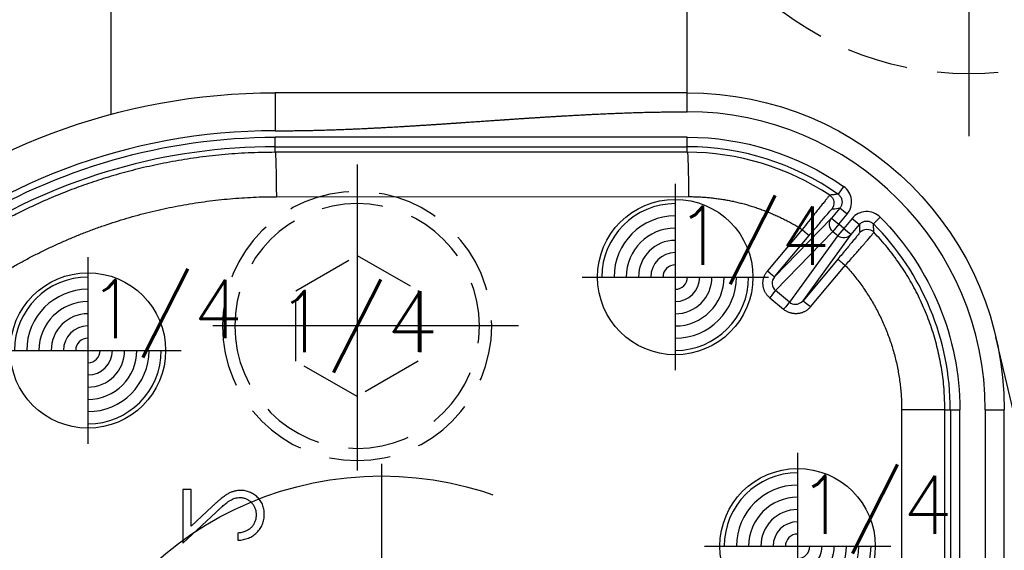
# Model space of a CAD drawing. Extents: x 2651 to 11825, y -3833 to 1075.
# Tile 223 of 256: x 4218 to 4258, y 130 to 152. Entities that reach past the tile are written whole.
import ezdxf
from ezdxf.enums import TextEntityAlignment as Align

# ---------------------------------------------------------------- set-up
doc = ezdxf.new("R2010")
doc.units = 0
doc.header["$LTSCALE"] = 10
for name, pattern in [('CENTER', [2, 1.25, -0.25, 0.25, -0.25]), ('CNSCEN', [17, 15, -1, 0, -1]), ('CNSHID', [4, 3, -1]), ('HIDDEN', [0.375, 0.25, -0.125])]:
    doc.linetypes.add(name, pattern=pattern)
doc.layers.get('0').update_dxf_attribs({"linetype": 'CONTINUOUS'})
doc.layers.get('Defpoints').update_dxf_attribs({"linetype": 'CONTINUOUS'})
for name, color, linetype in [('1', 7, 'CONTINUOUS'), ('9', 3, 'CONTINUOUS'), ('CEN', 1, 'CENTER'), ('COOL', 150, 'HIDDEN'), ('DIM', 3, 'CONTINUOUS'), ('HIDDEN', 6, 'HIDDEN'), ('PIN', 3, 'CONTINUOUS'), ('TEXT', 4, 'CONTINUOUS'), ('WL1-HL', 4, 'CNSHID'), ('WOR1-CL', 1, 'CNSCEN'), ('WOR1-DL', 7, 'CONTINUOUS')]:
    doc.layers.add(name, color=color, linetype=linetype)
doc.styles.add('china', font='txt')
doc.styles.get("Standard").update_dxf_attribs({"font": 'romans.shx'})
doc.dimstyles.new('MM& INCH5', dxfattribs={"dimtxt": 5, "dimasz": 2.5, "dimexe": 1, "dimexo": 0.5, "dimtad": 0, "dimrnd": 1.38778e-17, "dimzin": 9, "dimdsep": 46, "dimtxsty": 'Standard', "dimblk": 'CLOSED', "dimcen": 0, "dimclrd": 3, "dimclre": 3, "dimclrt": 3, "dimazin": 2, "dimtfac": 0.75, "dimtofl": 0, "dimtmove": 0, "dimatfit": 3, "dimfxl": 0, "dimtolj": 1, "dimarcsym": 0})

# ---------------------------------------------------------------- blocks, each defined once
blk = doc.blocks.new('DSD')
at = {"layer": '1', "color": 7, "linetype": 'Continuous'}
for p, q in [((451.7, 500.646), (459.524, 467.445)), ((459.179, 497.134), (459.179, 470.416)), ((490.498, 475.457), (490.498, 475.747)), ((492.74, 475.872), (491.4, 474.616)), ((492.74, 473.672), (492.74, 475.872)), ((491.543, 474.368), (492.408, 475.179)), ((492.408, 475.179), (492.408, 473.672)), ((492.408, 473.672), (492.74, 473.672))]:
    blk.add_line(p, q, dxfattribs=at)
at = {"layer": '1', "color": 110, "linetype": 'Continuous'}
blk.add_line((459.956, 470.416), (459.956, 497.134), dxfattribs=at)
at = {"layer": '1', "color": 252, "linetype": 'Continuous'}
for p, q in [((459.956, 470.416), (459.956, 497.134)), ((460.995, 482.542), (460.995, 470.416)), ((461.384, 470.416), (461.384, 482.542)), ((461.608, 482.319), (461.608, 470.416)), ((463.374, 470.416), (463.374, 482.306)), ((459.956, 470.416), (459.179, 470.416)), ((461.384, 470.416), (460.995, 470.416)), ((461.608, 470.416), (461.384, 470.416)), ((461.608, 470.416), (463.374, 470.416)), ((467.404, 465.96), (465.442, 463.254)), ((467.096, 466.21), (465.676, 464.517)), ((465.984, 464.267), (467.404, 465.96)), ((465.987, 463.3), (467.958, 466.018)), ((467.958, 466.018), (468.527, 465.543)), ((468.765, 465.838), (468.196, 466.313)), ((468.527, 465.543), (466.191, 463.129)), ((466.241, 462.583), (468.569, 464.99)), ((468.569, 464.99), (467.15, 463.299)), ((467.438, 463.049), (468.857, 464.74)), ((465.442, 463.254), (465.1, 462.846)), ((465.739, 463.004), (465.442, 463.254)), ((465.739, 463.004), (465.987, 463.3)), ((465.943, 462.833), (466.191, 463.129)), ((466.191, 463.129), (465.987, 463.3)), ((464.527, 462.821), (464.252, 462.547)), ((465.397, 462.596), (465.1, 462.846)), ((465.397, 462.596), (465.739, 463.004)), ((465.943, 462.833), (465.601, 462.426)), ((465.739, 463.004), (465.943, 462.833)), ((466.241, 462.583), (465.943, 462.833)), ((465.601, 462.426), (465.899, 462.176)), ((465.899, 462.176), (466.241, 462.583)), ((465.751, 461.289), (465.974, 461.607)), ((488.925, 461.711), (472.085, 461.707)), ((472.133, 459.893), (488.973, 459.897)), ((472.133, 459.893), (472.133, 459.668)), ((488.973, 459.897), (488.973, 459.668)), ((488.973, 459.668), (472.133, 459.668)), ((472.133, 459.668), (472.133, 459.279)), ((488.973, 459.668), (488.973, 459.279)), ((472.133, 459.279), (488.973, 459.279)), ((488.973, 457.462), (488.973, 459.017)), ((472.133, 458.24), (472.133, 457.462))]:
    blk.add_line(p, q, dxfattribs=at)
at = {"layer": '1', "color": 110, "linetype": 'Continuous'}
for centre, radius, start, end in [((488.973, 483.37), 24.354, 270, 351.2121), ((472.133, 470.416), 12.177, 180, 270)]:
    blk.add_arc(centre, radius, start, end, dxfattribs=at)
at = {"layer": '1', "color": 252, "linetype": 'Continuous'}
for centre, radius, start, end in [((488.973, 483.37), 24.354, 270, 351.2121), ((472.133, 470.416), 12.177, 180, 270), ((472.133, 470.416), 10.748, 180, 224.96), ((488.973, 483.37), 23.702, 270, 301.8934), ((472.133, 470.416), 10.748, 235.04, 270)]:
    blk.add_arc(centre, radius, start, end, dxfattribs=at)
at = {"layer": '1', "color": 7, "linetype": 'Continuous', "extrusion": (0, 0, -1)}
for centre, radius, start, end in [((-488.973, 483.37), 25.908, 188.7879, 270), ((-472.133, 470.416), 12.954, 270, 0)]:
    blk.add_arc(centre, radius, start, end, dxfattribs=at)
at = {"layer": '1', "color": 252, "linetype": 'Continuous', "extrusion": (0, 0, -1)}
for centre, radius, start, end in [((-472.133, 470.416), 11.137, 315.04, 0), ((-488.973, 483.37), 24.091, 238.1066, 270), ((-472.133, 470.416), 11.137, 270, 304.96)]:
    blk.add_arc(centre, radius, start, end, dxfattribs=at)
for centre, major_axis, ratio, start_param, end_param in [((467.106, 466.21), (-0.298, 0.25), 0.016827, 3.150321, 4.732446), ((468.206, 466.313), (0.249, 0.298), 0.020097, 3.263954, 4.695612), ((468.775, 465.838), (0.249, 0.298), 0.020097, 3.263954, 4.695612), ((468.867, 464.74), (0.298, -0.25), 0.016833, 1.590848, 3.132865), ((465.686, 464.517), (-0.298, 0.25), 0.016827, 3.150321, 4.732446), ((464.789, 463.43), (-0.388, -0.012), 0.999914, 3.870966, 5.553812), ((465.739, 463.004), (0.315, -0.228), 0.992489, 3.212987, 4.782718), ((465.943, 462.833), (0.279, -0.27), 0.992489, 4.64206, 6.211791), ((467.448, 463.049), (-0.298, 0.25), 0.016833, 4.732441, 6.274457), ((466.528, 461.972), (-0.056, 0.385), 0.999914, 3.870947, 5.55383), ((472.133, 461.707), (0, -1.814), 0.026177, 0.00873, 1.570802), ((488.973, 461.711), (0, -1.814), 0.026177, 0.00873, 1.570802)]:
    blk.add_ellipse(centre, major_axis=major_axis, ratio=ratio, start_param=start_param, end_param=end_param, dxfattribs=at)
at = {"layer": '1', "color": 7, "linetype": 'Continuous'}
for points, knots in [([(490.498, 475.747), (490.459, 475.746), (490.384, 475.742), (490.273, 475.724), (490.168, 475.7), (490.068, 475.664), (489.973, 475.621), (489.883, 475.568), (489.799, 475.506), (489.721, 475.435), (489.65, 475.359), (489.588, 475.276), (489.536, 475.189), (489.492, 475.099), (489.46, 475.003), (489.435, 474.903), (489.421, 474.799), (489.419, 474.728), (489.418, 474.691)], [0, 0, 0, 0, 0.068791, 0.135103, 0.198979, 0.261904, 0.323495, 0.385195, 0.446969, 0.509765, 0.572251, 0.633405, 0.693251, 0.752583, 0.812579, 0.873275, 0.93555, 1, 1, 1, 1]), ([(489.751, 474.706), (489.751, 474.732), (489.753, 474.781), (489.762, 474.854), (489.777, 474.924), (489.799, 474.99), (489.826, 475.054), (489.86, 475.114), (489.9, 475.17), (489.946, 475.223), (489.998, 475.272), (490.055, 475.315), (490.116, 475.353), (490.183, 475.386), (490.255, 475.412), (490.331, 475.433), (490.413, 475.449), (490.469, 475.454), (490.498, 475.457)], [0, 0, 0, 0, 0.064439, 0.126547, 0.186887, 0.245878, 0.304041, 0.362191, 0.420976, 0.48066, 0.5406, 0.600689, 0.661936, 0.724443, 0.789038, 0.856314, 0.926352, 1, 1, 1, 1]), ([(489.418, 474.691), (489.419, 474.656), (489.421, 474.586), (489.435, 474.484), (489.457, 474.387), (489.488, 474.295), (489.529, 474.209), (489.579, 474.128), (489.636, 474.052), (489.704, 473.983), (489.777, 473.919), (489.854, 473.865), (489.934, 473.818), (490.017, 473.779), (490.103, 473.75), (490.193, 473.728), (490.286, 473.716), (490.349, 473.714), (490.381, 473.713)], [0, 0, 0, 0, 0.069475, 0.136517, 0.200789, 0.26383, 0.325735, 0.387291, 0.449509, 0.512968, 0.576275, 0.63758, 0.697903, 0.757172, 0.816599, 0.876653, 0.93729, 1, 1, 1, 1]), ([(490.407, 474.004), (490.385, 474.004), (490.341, 474.005), (490.278, 474.016), (490.216, 474.031), (490.156, 474.053), (490.1, 474.083), (490.045, 474.118), (489.993, 474.159), (489.944, 474.207), (489.899, 474.259), (489.859, 474.314), (489.825, 474.372), (489.798, 474.434), (489.777, 474.498), (489.762, 474.565), (489.752, 474.634), (489.751, 474.682), (489.751, 474.706)], [0, 0, 0, 0, 0.061965, 0.122122, 0.180988, 0.239933, 0.299906, 0.359989, 0.421776, 0.486576, 0.551535, 0.615018, 0.677259, 0.73973, 0.80305, 0.866495, 0.931973, 1, 1, 1, 1]), ([(490.381, 473.713), (490.426, 473.715), (490.516, 473.718), (490.647, 473.744), (490.774, 473.786), (490.877, 473.836), (490.959, 473.886), (491.027, 473.932), (491.101, 473.985), (491.179, 474.046), (491.263, 474.115), (491.352, 474.192), (491.446, 474.277), (491.51, 474.337), (491.543, 474.368)], [0, 0, 0, 0, 0.098702, 0.195672, 0.292422, 0.391343, 0.444462, 0.504229, 0.570352, 0.642546, 0.722288, 0.807921, 0.90047, 1, 1, 1, 1]), ([(491.4, 474.616), (491.368, 474.586), (491.306, 474.527), (491.217, 474.444), (491.134, 474.369), (491.057, 474.302), (490.987, 474.245), (490.923, 474.194), (490.865, 474.154), (490.798, 474.11), (490.716, 474.067), (490.615, 474.03), (490.512, 474.008), (490.442, 474.005), (490.407, 474.004)], [0, 0, 0, 0, 0.110803, 0.212829, 0.306101, 0.390647, 0.466924, 0.534481, 0.593587, 0.644557, 0.7362, 0.825024, 0.911986, 1, 1, 1, 1])]:
    blk.add_open_spline(points, degree=3, knots=knots, dxfattribs=at)
at = {"layer": '1', "color": 252, "linetype": 'Continuous'}
for points, knots in [([(461.608, 470.416), (461.613, 470.162), (461.624, 469.65), (461.711, 468.882), (461.852, 468.115), (462.053, 467.352), (462.314, 466.599), (462.634, 465.86), (463.013, 465.141), (463.453, 464.447), (463.947, 463.78), (464.32, 463.368), (464.508, 463.162)], [0, 0, 0, 0, 0.095412, 0.191843, 0.289293, 0.387763, 0.487253, 0.587763, 0.689292, 0.791841, 0.895411, 1, 1, 1, 1]), ([(468.569, 464.99), (468.637, 465.07), (468.671, 465.176), (468.655, 465.38), (468.605, 465.478), (468.527, 465.543)], [0, 0, 0, 0, 0.5, 0.5, 1, 1, 1, 1]), ([(465.676, 464.517), (465.615, 464.449), (465.496, 464.314), (465.327, 464.123), (465.175, 463.95), (465.045, 463.8), (464.937, 463.674), (464.765, 463.473), (464.558, 463.234), (464.525, 463.186), (464.508, 463.162)], [0, 0, 0, 0, 0.098273, 0.192699, 0.281493, 0.363195, 0.43672, 0.501355, 0.746562, 1, 1, 1, 1]), ([(465.087, 463.179), (465.087, 463.184), (465.11, 463.212), (465.178, 463.296), (465.205, 463.33), (465.27, 463.409), (465.308, 463.455), (465.431, 463.605), (465.531, 463.726), (465.747, 463.984), (465.864, 464.125), (465.984, 464.267)], [0, 0, 0, 0, 0.25, 0.25, 0.375, 0.375, 0.5, 0.5, 0.75, 0.75, 1, 1, 1, 1]), ([(464.508, 463.163), (464.508, 463.158), (464.508, 463.154), (464.509, 463.138), (464.51, 463.124), (464.513, 463.055), (464.516, 463), (464.521, 462.928), (464.522, 462.912), (464.524, 462.87), (464.525, 462.846), (464.527, 462.821)], [0, 0, 0, 0, 0.03027, 0.03027, 0.151349, 0.151349, 0.635664, 0.635664, 0.782653, 0.782653, 1, 1, 1, 1]), ([(465.1, 462.846), (465.096, 462.935), (465.092, 463.025), (465.089, 463.137), (465.088, 463.158), (465.087, 463.18)], [0, 0, 0, 0, 0.806966, 0.806966, 1, 1, 1, 1]), ([(467.15, 463.299), (467.03, 463.156), (466.913, 463.017), (466.748, 462.822), (466.696, 462.76), (466.597, 462.643), (466.549, 462.588), (466.422, 462.439), (466.353, 462.359), (466.259, 462.251), (466.234, 462.222), (466.229, 462.221)], [0, 0, 0, 0, 0.25, 0.25, 0.375, 0.375, 0.5, 0.5, 0.75, 0.75, 1, 1, 1, 1]), ([(488.973, 459.897), (489.342, 459.902), (490.07, 459.912), (491.14, 459.991), (492.172, 460.109), (493.162, 460.268), (494.111, 460.461), (495.016, 460.684), (495.879, 460.932), (496.698, 461.201), (497.474, 461.488), (498.207, 461.787), (498.897, 462.097), (499.546, 462.412), (500.154, 462.731), (500.722, 463.048), (501.084, 463.267), (501.259, 463.373)], [0, 0, 0, 0, 0.085719, 0.168715, 0.24899, 0.326543, 0.401375, 0.473484, 0.542872, 0.609539, 0.673484, 0.734707, 0.793208, 0.848989, 0.902047, 0.952384, 1, 1, 1, 1]), ([(465.1, 462.846), (465.071, 462.818), (465.01, 462.758), (464.886, 462.709), (464.751, 462.703), (464.623, 462.741), (464.558, 462.795), (464.527, 462.821)], [0, 0, 0, 0, 0.188754, 0.394177, 0.605822, 0.811245, 1, 1, 1, 1]), ([(466.313, 461.648), (466.316, 461.651), (466.323, 461.658), (466.365, 461.709), (466.433, 461.792), (466.527, 461.909), (466.683, 462.103), (466.973, 462.462), (467.264, 462.83), (467.438, 463.049)], [0, 0, 0, 0, 0.094956, 0.193629, 0.295034, 0.397999, 0.501243, 0.703195, 1, 1, 1, 1]), ([(464.252, 462.547), (464.329, 462.47), (464.42, 462.411), (464.62, 462.333), (464.729, 462.315), (464.942, 462.324), (465.049, 462.351), (465.241, 462.446), (465.328, 462.513), (465.397, 462.596)], [0, 0, 0, 0, 0.25, 0.25, 0.5, 0.5, 0.75, 0.75, 1, 1, 1, 1]), ([(465.601, 462.426), (465.531, 462.342), (465.48, 462.246), (465.42, 462.04), (465.412, 461.93), (465.44, 461.718), (465.476, 461.614), (465.587, 461.431), (465.662, 461.351), (465.751, 461.289)], [0, 0, 0, 0, 0.25, 0.25, 0.5, 0.5, 0.75, 0.75, 1, 1, 1, 1]), ([(465.974, 461.607), (465.943, 461.634), (465.878, 461.689), (465.818, 461.808), (465.801, 461.942), (465.827, 462.073), (465.875, 462.142), (465.899, 462.176)], [0, 0, 0, 0, 0.188755, 0.394179, 0.605823, 0.811246, 1, 1, 1, 1]), ([(466.23, 462.222), (466.142, 462.209), (466.055, 462.197), (465.945, 462.182), (465.922, 462.179), (465.899, 462.176)], [0, 0, 0, 0, 0.788285, 0.788285, 1, 1, 1, 1]), ([(465.972, 461.607), (465.977, 461.608), (465.982, 461.608), (465.997, 461.61), (466.011, 461.612), (466.079, 461.62), (466.134, 461.626), (466.23, 461.638), (466.271, 461.643), (466.313, 461.648)], [0, 0, 0, 0, 0.030224, 0.030224, 0.151118, 0.151118, 0.634697, 0.634697, 1, 1, 1, 1])]:
    blk.add_open_spline(points, degree=3, knots=knots, dxfattribs=at)
at = {"layer": '1', "color": 7, "linetype": 'Continuous'}
for points, weights in [([(465.676, 464.517), (464.178, 466.144), (463.374, 468.205), (463.374, 470.416)], [1, 0.954385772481, 0.954385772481, 1]), ([(499.831, 464.659), (496.501, 462.718), (492.78, 461.712), (488.925, 461.711)], [1, 0.976931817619, 0.976931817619, 1]), ([(472.085, 461.707), (470.429, 461.707), (468.838, 462.166), (467.438, 463.049)], [1, 0.973777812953, 0.973777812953, 1])]:
    blk.add_rational_spline(points, weights, degree=3, dxfattribs=at)
at = {"layer": '1', "color": 252, "linetype": 'Continuous'}
for points in [[(467.096, 466.21), (467.391, 466.562), (467.846, 466.605), (468.196, 466.313)], [(468.765, 465.838), (469.114, 465.547), (469.152, 465.092), (468.857, 464.74)]]:
    blk.add_rational_spline(points, [1, 0.80498879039, 0.80498879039, 1], degree=3, dxfattribs=at)
for points in [[(467.708, 466.106), (467.593, 466.105), (467.479, 466.05), (467.404, 465.96)], [(467.958, 466.018), (467.889, 466.075), (467.799, 466.107), (467.708, 466.106)], [(466.313, 461.648), (468.026, 460.512), (470.077, 459.893), (472.133, 459.893)], [(488.973, 459.017), (483.359, 459.017), (477.746, 458.24), (472.133, 458.24)]]:
    blk.add_open_spline(points, degree=3, dxfattribs=at)
at = {"layer": '1', "color": 110, "linetype": 'Continuous'}
blk.add_open_spline([(488.973, 459.017), (487.97, 459.017), (486.868, 458.984), (485.886, 458.954), (484.763, 458.895), (483.828, 458.847), (482.658, 458.771), (482.19, 458.741), (481.605, 458.701), (481.255, 458.677), (480.553, 458.628), (479.851, 458.58), (479.5, 458.556), (478.916, 458.516), (478.448, 458.486), (477.279, 458.41), (476.343, 458.361), (475.22, 458.303), (474.238, 458.273), (473.136, 458.24), (472.133, 458.24)], degree=2, knots=[0, 0, 0, 0.125, 0.125, 0.25, 0.25, 0.375, 0.375, 0.4375, 0.4375, 0.5, 0.5, 0.5625, 0.5625, 0.625, 0.625, 0.75, 0.75, 0.875, 0.875, 1, 1, 1], dxfattribs=at)
at = {"layer": '1', "color": 7, "linetype": 'Continuous'}
blk.add_open_spline([(472.133, 457.462), (477.746, 457.462), (483.359, 457.462), (488.973, 457.462)], degree=3, dxfattribs=at)
blk = doc.blocks.new('A$C3FB17615')
at = {"layer": 'CEN'}
for p, q in [((0, 15.24), (0, -15.24)), ((-15.24, 0), (15.24, 0))]:
    blk.add_line(p, q, dxfattribs=at)
at = {"layer": 'HIDDEN', "color": 110}
blk.add_circle((0, 0), 12.7, dxfattribs=at)
at = {"layer": 'TEXT'}
blk.add_text('ST', height=3, dxfattribs=at).set_placement((1.796, 3.362))
blk = doc.blocks.new('*D183')
at = {"layer": 'Defpoints', "color": 0}
for p in [(4171.684, 387.642), (4446.684, 119.642), (4473.321, 119.642)]:
    blk.add_point(p, dxfattribs=at)
at = {"layer": 'DIM', "color": 3, "lineweight": -2}
blk.add_line((4447.184, 119.642), (4473.321, 119.642), dxfattribs=at)
at = {"layer": 'DIM', "color": 3, "insert": (4499.065, 119.642), "char_height": 5, "attachment_point": 5}
blk.add_mtext('\\A1;268 [10.551]', dxfattribs=at)
blk = doc.blocks.new('_Closed')
at = {"color": 0, "linetype": 'ByBlock', "lineweight": -2}
for p, q in [((-1, 0.167), (0, 0)), ((-1, 0.167), (-1, -0.167)), ((0, 0), (-1, -0.167)), ((0, 0), (-1, 0))]:
    blk.add_line(p, q, dxfattribs=at)
blk = doc.blocks.new('*D184')
at = {"layer": 'Defpoints', "color": 0}
for p in [(4171.684, 387.642), (4446.684, 12.642), (4473.321, 12.642)]:
    blk.add_point(p, dxfattribs=at)
at = {"layer": 'DIM', "color": 3, "lineweight": -2}
blk.add_line((4447.184, 12.642), (4473.321, 12.642), dxfattribs=at)
at = {"layer": 'DIM', "color": 3, "insert": (4499.065, 12.642), "char_height": 5, "attachment_point": 5}
blk.add_mtext('\\A1;375 [14.764]', dxfattribs=at)
blk = doc.blocks.new('*D185')
at = {"layer": 'Defpoints', "color": 0}
for p in [(4171.684, 387.642), (4446.684, 55.642), (4473.321, 55.642)]:
    blk.add_point(p, dxfattribs=at)
at = {"layer": 'DIM', "color": 3, "lineweight": -2}
blk.add_line((4447.184, 55.642), (4473.321, 55.642), dxfattribs=at)
at = {"layer": 'DIM', "color": 3, "insert": (4499.065, 55.642), "char_height": 5, "attachment_point": 5}
blk.add_mtext('\\A1;332 [13.071]', dxfattribs=at)
blk = doc.blocks.new('*D186')
at = {"layer": 'Defpoints', "color": 0}
for p in [(4171.684, 387.642), (4381.212, -22.358), (4473.321, -22.358)]:
    blk.add_point(p, dxfattribs=at)
at = {"layer": 'DIM', "color": 3, "lineweight": -2}
blk.add_line((4381.712, -22.358), (4473.321, -22.358), dxfattribs=at)
at = {"layer": 'DIM', "color": 3, "insert": (4499.065, -22.358), "char_height": 5, "attachment_point": 5}
blk.add_mtext('\\A1;410 [16.142]', dxfattribs=at)
blk = doc.blocks.new('*D187')
at = {"layer": 'Defpoints', "color": 0}
for p in [(4171.684, 387.642), (4274.104, -57.358), (4473.321, -57.358)]:
    blk.add_point(p, dxfattribs=at)
at = {"layer": 'DIM', "color": 3, "lineweight": -2}
blk.add_line((4274.604, -57.358), (4473.321, -57.358), dxfattribs=at)
at = {"layer": 'DIM', "color": 3, "insert": (4496.684, -57.358), "char_height": 5, "attachment_point": 5}
blk.add_mtext('\\A1;445 [17.52]', dxfattribs=at)
blk = doc.blocks.new('*D188')
at = {"layer": 'Defpoints', "color": 0}
for p in [(4171.684, 387.642), (4271.924, -104.358), (4473.321, -104.358)]:
    blk.add_point(p, dxfattribs=at)
at = {"layer": 'DIM', "color": 3, "lineweight": -2}
blk.add_line((4272.424, -104.358), (4473.321, -104.358), dxfattribs=at)
at = {"layer": 'DIM', "color": 3, "insert": (4496.684, -104.358), "char_height": 5, "attachment_point": 5}
blk.add_mtext('\\A1;492 [19.37]', dxfattribs=at)
blk = doc.blocks.new('*D189')
at = {"layer": 'Defpoints', "color": 0}
for p in [(4171.684, 387.642), (4285.884, -124.358), (4473.321, -124.358)]:
    blk.add_point(p, dxfattribs=at)
at = {"layer": 'DIM', "color": 3, "lineweight": -2}
blk.add_line((4286.384, -124.358), (4473.321, -124.358), dxfattribs=at)
at = {"layer": 'DIM', "color": 3, "insert": (4499.065, -124.358), "char_height": 5, "attachment_point": 5}
blk.add_mtext('\\A1;512 [20.157]', dxfattribs=at)
blk = doc.blocks.new('*D193')
at = {"layer": 'Defpoints', "color": 0}
for p in [(4171.684, 387.642), (4401.864, -82.358), (4473.321, -82.358)]:
    blk.add_point(p, dxfattribs=at)
at = {"layer": 'DIM', "color": 3, "lineweight": -2}
blk.add_line((4402.364, -82.358), (4473.321, -82.358), dxfattribs=at)
at = {"layer": 'DIM', "color": 3, "insert": (4499.065, -82.358), "char_height": 5, "attachment_point": 5}
blk.add_mtext('\\A1;470 [18.504]', dxfattribs=at)
blk = doc.blocks.new('*D199')
at = {"layer": 'Defpoints', "color": 0}
for p in [(4171.684, 387.642), (4256.684, -119.598), (4256.684, -149.953)]:
    blk.add_point(p, dxfattribs=at)
at = {"layer": 'DIM', "color": 3, "lineweight": -2}
blk.add_line((4256.684, -120.098), (4256.684, -149.953), dxfattribs=at)
at = {"layer": 'DIM', "color": 3, "insert": (4256.684, -170.935), "char_height": 5, "attachment_point": 5, "rotation": 90}
blk.add_mtext('\\A1;85 [3.346]', dxfattribs=at)
blk = doc.blocks.new('*D200')
at = {"layer": 'Defpoints', "color": 0}
for p in [(4171.684, 387.642), (4278.684, -131.558), (4278.684, -149.953)]:
    blk.add_point(p, dxfattribs=at)
at = {"layer": 'DIM', "color": 3, "lineweight": -2}
blk.add_line((4278.684, -132.058), (4278.684, -149.953), dxfattribs=at)
at = {"layer": 'DIM', "color": 3, "insert": (4278.684, -172.959), "char_height": 5, "attachment_point": 5, "rotation": 90}
blk.add_mtext('\\A1;107 [4.213]', dxfattribs=at)
blk = doc.blocks.new('*D201')
at = {"layer": 'Defpoints', "color": 0}
for p in [(4171.684, 387.642), (4296.684, -137.358), (4296.684, -149.953)]:
    blk.add_point(p, dxfattribs=at)
at = {"layer": 'DIM', "color": 3, "lineweight": -2}
blk.add_line((4296.684, -137.858), (4296.684, -149.953), dxfattribs=at)
at = {"layer": 'DIM', "color": 3, "insert": (4296.684, -172.959), "char_height": 5, "attachment_point": 5, "rotation": 90}
blk.add_mtext('\\A1;125 [4.921]', dxfattribs=at)
blk = doc.blocks.new('*D202')
at = {"layer": 'Defpoints', "color": 0}
for p in [(4171.684, 387.642), (4246.684, -84.778), (4246.684, -149.953)]:
    blk.add_point(p, dxfattribs=at)
at = {"layer": 'DIM', "color": 3, "lineweight": -2}
blk.add_line((4246.684, -85.278), (4246.684, -149.953), dxfattribs=at)
at = {"layer": 'DIM', "color": 3, "insert": (4246.684, -170.935), "char_height": 5, "attachment_point": 5, "rotation": 90}
blk.add_mtext('\\A1;75 [2.953]', dxfattribs=at)
blk = doc.blocks.new('*D203')
at = {"layer": 'Defpoints', "color": 0}
for p in [(4171.684, 387.642), (4368.684, -115.538), (4368.684, -149.953)]:
    blk.add_point(p, dxfattribs=at)
at = {"layer": 'DIM', "color": 3, "lineweight": -2}
blk.add_line((4368.684, -116.038), (4368.684, -149.953), dxfattribs=at)
at = {"layer": 'DIM', "color": 3, "insert": (4368.684, -172.959), "char_height": 5, "attachment_point": 5, "rotation": 90}
blk.add_mtext('\\A1;197 [7.756]', dxfattribs=at)
blk = doc.blocks.new('*U10', base_point=(1624.618, 1808.955))
for p, q in [((1624.618, 1811.842), (1622.118, 1810.399)), ((1627.118, 1810.398), (1624.618, 1811.842)), ((1622.118, 1810.399), (1622.118, 1807.512)), ((1627.118, 1807.511), (1627.118, 1810.398)), ((1622.118, 1807.512), (1624.618, 1806.068)), ((1624.618, 1806.068), (1627.118, 1807.511))]:
    blk.add_line(p, q)
for radius in [5.5, 5]:
    blk.add_circle((1624.618, 1808.955), radius)
at = {"layer": 'CEN'}
for p, q in [((1624.618, 1815.555), (1624.618, 1802.355)), ((1618.018, 1808.955), (1631.218, 1808.955))]:
    blk.add_line(p, q, dxfattribs=at)
blk = doc.blocks.new('*X8')
at = {"color": 0}
for p, q in [((745.423, 286.51), (747.026, 288.113)), ((769.614, 286.66), (771.046, 288.092)), ((769.624, 285.963), (771.743, 288.082)), ((745.479, 285.86), (747.676, 288.057)), ((745.698, 285.371), (748.165, 287.838)), ((769.819, 285.451), (772.255, 287.887)), ((746.025, 284.992), (748.544, 287.51)), ((770.129, 285.053), (772.653, 287.577)), ((746.455, 284.714), (748.822, 287.081)), ((770.539, 284.757), (772.949, 287.167)), ((747.01, 284.562), (748.974, 286.526)), ((771.067, 284.578), (773.128, 286.639)), ((747.817, 284.662), (748.874, 285.719)), ((771.802, 284.605), (773.101, 285.904))]:
    blk.add_line(p, q, dxfattribs=at)
blk = doc.blocks.new('117')
at = {"layer": 'WL1-HL'}
for centre, radius in [((254.95, 1693.104), 13.87), ((254.95, 1693.104), 10.3), ((242.865, 1693.104), 1.785), ((267.035, 1693.104), 1.785)]:
    blk.add_circle(centre, radius, dxfattribs=at)
at = {"layer": 'WOR1-CL'}
for p, q in [((254.95, 1707.474), (254.95, 1678.734)), ((269.32, 1693.104), (240.58, 1693.104))]:
    blk.add_line(p, q, dxfattribs=at)
at = {"layer": 'WL1-HL'}
blk.add_blockref('*X8', (-504.334, 1406.767), dxfattribs=at)
at = {"layer": '9', "style": 'china'}
blk.add_text('2-117', height=2, dxfattribs=at).set_placement((251.365, 1693.722))
at = {"layer": 'WOR1-DL', "style": 'china', "oblique": 20}
blk.add_text('ARRK', height=0.8, dxfattribs=at).set_placement((256.305, 1696.027))
blk = doc.blocks.new('A$C257357D5')
at = {"layer": 'COOL'}
blk.add_blockref('117', (-193.95, -1661.104), dxfattribs=at)
blk = doc.blocks.new('*U6', base_point=(965.4695, 1808.9548))
blk.add_circle((965.4695, 1808.9548), 0.5)
for radius, start, end in [(0.4724, 90, 180), (0.3937, 90, 180), (0.315, 90, 180), (0.2362, 90, 180), (0.1575, 90, 180), (0.0787, 90, 180), (0.0787, 270, 0), (0.1575, 270, 0), (0.2362, 270, 0), (0.315, 270, 0), (0.3937, 270, 0), (0.4724, 270, 0)]:
    blk.add_arc((965.4695, 1808.9548), radius, start, end)
at = {"layer": 'PIN'}
for p, q in [((965.4695, 1809.5548), (965.4695, 1808.3548)), ((964.8695, 1808.9548), (966.0695, 1808.9548))]:
    blk.add_line(p, q, dxfattribs=at)

msp = doc.modelspace()

# ---------------------------------------------------------------- linework, layer by layer
for p, q in [((4245.176, 149.174), (4245.176, 160.205)), ((4221.631, 148.291), (4221.631, 154.226))]:
    msp.add_line(p, q)

# ---------------------------------------------------------------- block references
at = {"layer": 'DIM', "rotation": 180}
msp.add_blockref('DSD', (4717.309, 606.636), dxfattribs=at)
at = {"layer": 'DIM'}
msp.add_blockref('A$C257357D5', (4171.684, 87.642), dxfattribs=at)
at = {"layer": 'HIDDEN', "xscale": -1}
msp.add_blockref('*U10', (4231.684, 139.642), dxfattribs=at)
at = {"layer": 'PIN', "xscale": 6.35, "yscale": 6.35, "zscale": 6.35}
for p in [(4244.684, 141.642), (4220.684, 138.642), (4249.684, 130.642)]:
    msp.add_blockref('*U6', p, dxfattribs=at)
at = {"layer": 'TEXT'}
msp.add_blockref('A$C3FB17615', (4256.684, 162.642), dxfattribs=at)

# ---------------------------------------------------------------- texts
at = {"layer": 'PIN', "color": 4}
for p in [(4244.684, 142.142), (4220.684, 139.142), (4249.684, 131.142)]:
    msp.add_text('1/4', height=2.3813, dxfattribs=at).set_placement(p)
at = {"layer": 'TEXT'}
msp.add_text('1/4', height=2.5, dxfattribs=at).set_placement((4231.684, 139.642), align=Align.MIDDLE)

# ---------------------------------------------------------------- dimensions: what is measured, and where the dimension line sits
at = {"layer": 'DIM'}
for feature_location, offset, dtype, picture, middle in [((4446.684, 119.642), (26.637, 0), 0, '*D183', (4499.065, 119.642)), ((4446.684, 12.642), (26.637, 0), 0, '*D184', (4499.065, 12.642)), ((4446.684, 55.642), (26.637, 0), 0, '*D185', (4499.065, 55.642)), ((4381.212, -22.358), (92.109, 0), 0, '*D186', (4499.065, -22.358)), ((4274.104, -57.358), (199.217, 0), 0, '*D187', (4496.684, -57.358)), ((4271.924, -104.358), (201.397, 0), 0, '*D188', (4496.684, -104.358)), ((4285.884, -124.358), (187.437, 0), 0, '*D189', (4499.065, -124.358)), ((4401.864, -82.358), (71.457, 0), 0, '*D193', (4499.065, -82.358)), ((4256.684, -119.598), (0, -30.355), 1, '*D199', (4256.684, -170.935)), ((4278.684, -131.558), (0, -18.395), 1, '*D200', (4278.684, -172.959)), ((4296.684, -137.358), (0, -12.595), 1, '*D201', (4296.684, -172.959)), ((4246.684, -84.778), (0, -65.175), 1, '*D202', (4246.684, -170.935)), ((4368.684, -115.538), (0, -34.415), 1, '*D203', (4368.684, -172.959))]:
    dim = msp.add_ordinate_dim(feature_location=feature_location, offset=offset, dtype=dtype, origin=(4171.684, 387.642), dimstyle='MM& INCH5', dxfattribs=at)
    dim.commit()
    dim.dimension.update_dxf_attribs({"geometry": picture, "text_midpoint": middle})

doc.saveas('drawing.dxf')
